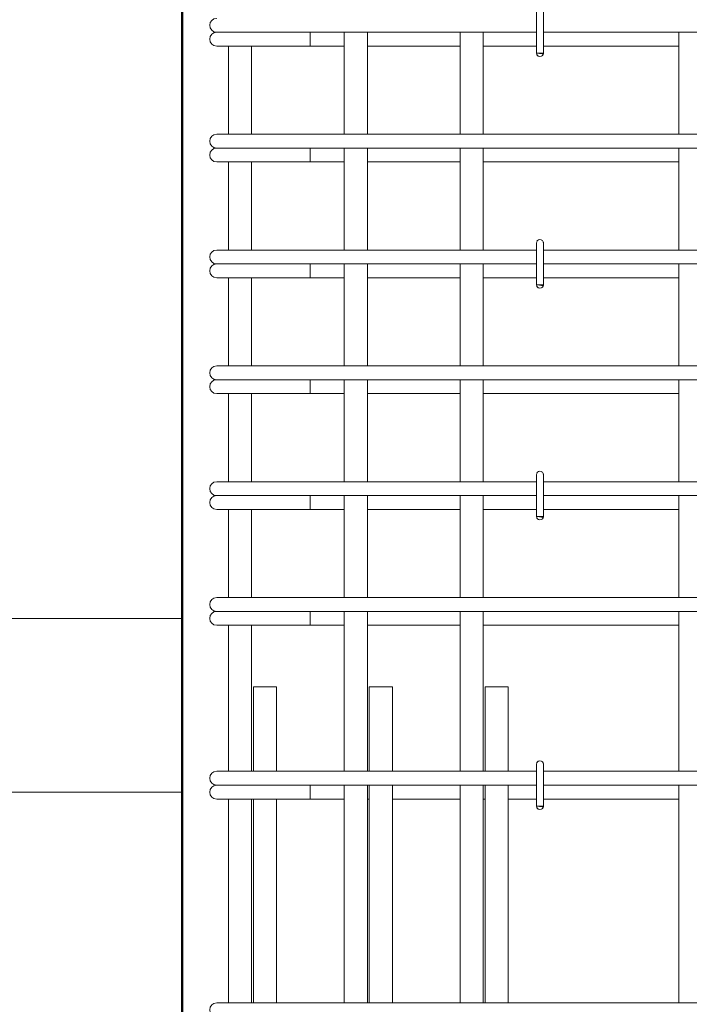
# Model space of a CAD drawing. Header units: millimetres. Extents: x 16591 to 27072, y 2073 to 10123.
# Tile 23 of 34: x 20987 to 21565, y 5917 to 6767. Entities that reach past the tile are written whole.
import ezdxf

# ---------------------------------------------------------------- set-up
doc = ezdxf.new("R2010")
doc.units = ezdxf.units.MM
for name, color, linetype, lineweight in [('A-____-____-DIMS', 211, 'Continuous', 9), ('A-____-____-DIMS-25', 211, 'Continuous', 9), ('S-COLS-____-OTLN', 52, 'Continuous', 20), ('S-RBAR-____-IDEN', 171, 'Continuous', 20), ('S-RBAR-____-OTLN', 171, 'Continuous', 100)]:
    doc.layers.add(name, color=color, linetype=linetype, lineweight=lineweight)
doc.styles.add('GOST Common_I_5', font='GOST_Common Italic.ttf', dxfattribs={"width": 0.8, "height": 62.5})
doc.dimstyles.new('ADSK_Для_арматуры_Основной_2_5_мм_шаг_кол-во_Стрелки_точный', dxfattribs={"dimscale": 304.8, "dimtxt": 0.206224, "dimasz": 0, "dimexe": 0.123031, "dimexo": 0.000403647, "dimgap": 0.032808, "dimtad": 1, "dimdec": 0, "dimlfac": 304.8, "dimdsep": 46, "dimtxsty": 'GOST Common_I_5', "dimblk2": 'NONE', "dimsah": 1, "dimcen": 0.09, "dimdle": 0.123031, "dimazin": 0, "dimtfac": 1, "dimtdec": 4, "dimtix": 1, "dimtmove": 0, "dimatfit": 3, "dimfxl": 1, "dimtvp": 1, "dimtfill": 1, "dimtolj": 1, "dimtzin": 0, "dimarcsym": 2})
doc.dimstyles.new('ADSK_Для_арматуры_Основной_2_5_мм_шаг_кол-во_Стрелки_точный_1', dxfattribs={"dimscale": 304.8, "dimtxt": 0.206224, "dimasz": 0.246063, "dimexe": 0.123031, "dimexo": 0.000403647, "dimgap": 0.032808, "dimtad": 1, "dimdec": 0, "dimlfac": 304.8, "dimdsep": 46, "dimtxsty": 'GOST Common_I_5', "dimsah": 1, "dimcen": 0.09, "dimdle": 0.123031, "dimazin": 0, "dimtfac": 1, "dimtdec": 4, "dimtix": 1, "dimtmove": 0, "dimatfit": 3, "dimfxl": 1, "dimtvp": 1, "dimtfill": 1, "dimtolj": 1, "dimtzin": 0, "dimarcsym": 2})
doc.dimstyles.new('ADSK_Округление_5мм__Узкий__4', dxfattribs={"dimscale": 304.8, "dimtxt": 0.206224, "dimasz": 0.147638, "dimexe": 0.123031, "dimexo": 0.000269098, "dimgap": 0.032808, "dimtad": 1, "dimdec": 0, "dimlfac": 304.8, "dimrnd": 5, "dimdsep": 46, "dimtxsty": 'GOST Common_I_5', "dimblk1": 'OBLIQUE', "dimblk2": 'OBLIQUE', "dimsah": 1, "dimcen": 0.09, "dimdle": 0.123031, "dimazin": 0, "dimtfac": 1, "dimtdec": 4, "dimtix": 1, "dimtmove": 0, "dimatfit": 3, "dimfxl": 1, "dimtvp": 1, "dimtfill": 1, "dimtolj": 1, "dimtzin": 0, "dimlwd": 20, "dimlwe": 20, "dimarcsym": 2})

# ---------------------------------------------------------------- blocks, each defined once
blk = doc.blocks.new('DIMBLOCK28-КЖ1_ПЭ_ВЭ2_Армирование_Пилоны_Пм-2_1_1-1')
at = {"layer": 'A-____-____-DIMS-25', "lineweight": 40}
for points in [[(20854.82, 6850), (20844.95, 6775), (20864.69, 6775)], [(20854.82, 6250), (20864.69, 6325), (20844.95, 6325)]]:
    blk.add_hatch(color=256, dxfattribs=at).paths.add_polyline_path(points)
at = {"layer": 'A-____-____-DIMS-25'}
for p, q in [((20854.82, 6887.5), (20854.82, 6212.5)), ((20854.82, 6850), (20817.32, 6850)), ((20854.82, 6850), (21113.58, 6850)), ((20854.82, 6250), (20817.32, 6250)), ((20854.82, 6250), (21113.58, 6250))]:
    blk.add_line(p, q, dxfattribs=at)
at = {"layer": 'A-____-____-DIMS-25', "lineweight": 40}
for p, q in [((20854.82, 6850), (20844.95, 6775)), ((20864.69, 6775), (20854.82, 6850)), ((20844.95, 6775), (20864.69, 6775)), ((20864.69, 6325), (20844.95, 6325)), ((20844.95, 6325), (20854.82, 6250)), ((20854.82, 6250), (20864.69, 6325))]:
    blk.add_line(p, q, dxfattribs=at)
at = {"layer": 'A-____-____-DIMS-25', "color": 0, "insert": (20763.14, 6396.59), "char_height": 62.5, "width": 368.194, "attachment_point": 1, "rotation": 90, "line_spacing_factor": 1.022761, "style": 'GOST Common_I_5', "bg_fill": 3, "box_fill_scale": 1.25, "bg_fill_color": 256, "bg_fill_true_color": 13158600, "bg_fill_transparency": 0}
blk.add_mtext('100x6=600', dxfattribs=at)
blk = doc.blocks.new('_None')
blk = doc.blocks.new('DIMBLOCK29-КЖ1_ПЭ_ВЭ2_Армирование_Пилоны_Пм-2_1_1-1')
at = {"layer": 'A-____-____-DIMS-25', "lineweight": 40}
for points in [[(20854.82, 6100), (20844.95, 6025), (20864.69, 6025)], [(20854.82, 4900), (20864.69, 4975), (20844.95, 4975)]]:
    blk.add_hatch(color=256, dxfattribs=at).paths.add_polyline_path(points)
at = {"layer": 'A-____-____-DIMS-25'}
for p, q in [((20854.82, 4862.5), (20854.82, 6137.5)), ((20854.82, 6100), (20817.32, 6100)), ((20854.82, 6100), (21113.58, 6100)), ((20854.82, 4900), (20817.32, 4900)), ((20854.82, 4900), (21113.58, 4900))]:
    blk.add_line(p, q, dxfattribs=at)
at = {"layer": 'A-____-____-DIMS-25', "lineweight": 40}
for p, q in [((20854.82, 6100), (20844.95, 6025)), ((20864.69, 6025), (20854.82, 6100)), ((20844.95, 6025), (20864.69, 6025)), ((20864.69, 4975), (20844.95, 4975)), ((20844.95, 4975), (20854.82, 4900)), ((20854.82, 4900), (20864.69, 4975))]:
    blk.add_line(p, q, dxfattribs=at)
at = {"layer": 'A-____-____-DIMS-25', "color": 0, "insert": (20763.14, 5329.01), "char_height": 62.5, "width": 410.3829, "attachment_point": 1, "rotation": 90, "line_spacing_factor": 1.022761, "style": 'GOST Common_I_5', "bg_fill": 3, "box_fill_scale": 1.25, "bg_fill_color": 256, "bg_fill_true_color": 13158600, "bg_fill_transparency": 0}
blk.add_mtext('200x6=1200', dxfattribs=at)
blk = doc.blocks.new('DIMBLOCK33-КЖ1_ПЭ_ВЭ2_Армирование_Пилоны_Пм-2_1_1-1')
at = {"layer": 'A-____-____-DIMS-25', "lineweight": 20}
for p, q in [((20854.82, 6287.5), (20854.82, 6062.5)), ((20854.82, 6250), (20817.32, 6250)), ((20854.82, 6250), (21126.08, 6250)), ((20854.82, 6100), (20817.32, 6100)), ((20854.82, 6100), (21126.08, 6100))]:
    blk.add_line(p, q, dxfattribs=at)
at = {"layer": 'A-____-____-DIMS-25', "lineweight": 40}
for p, q in [((20854.82, 6250), (20832.32, 6272.5)), ((20854.82, 6250), (20877.32, 6227.5)), ((20854.82, 6100), (20832.32, 6122.5)), ((20854.82, 6100), (20877.32, 6077.5))]:
    blk.add_line(p, q, dxfattribs=at)
at = {"layer": 'A-____-____-DIMS-25', "color": 0, "lineweight": 20, "insert": (20763.14, 6127.06), "char_height": 62.5, "width": 115.0606, "attachment_point": 1, "rotation": 90, "line_spacing_factor": 1.022761, "style": 'GOST Common_I_5', "bg_fill": 3, "box_fill_scale": 1.25, "bg_fill_color": 256, "bg_fill_true_color": 13158600, "bg_fill_transparency": 0}
blk.add_mtext('150', dxfattribs=at)
blk = doc.blocks.new('_Oblique')
at = {"color": 0, "linetype": 'ByBlock', "lineweight": -2}
blk.add_line((-0.5, -0.5), (0.5, 0.5), dxfattribs=at)

msp = doc.modelspace()

# ---------------------------------------------------------------- hatches: boundary and pattern name
at = {"layer": 'S-RBAR-____-OTLN', "lineweight": 20}
for points in [[(21438.4774, 6737.302), (21439.0732, 6738), (21433.1754, 6738), (21438.0487, 6737.3584)], [(21438.4774, 6537.302), (21439.0732, 6538), (21433.1754, 6538), (21438.0487, 6537.3584)], [(21438.4774, 6337.302), (21439.0732, 6338), (21433.1754, 6338), (21438.0487, 6337.3584)], [(21438.4774, 6087.302), (21439.0732, 6088), (21433.1754, 6088), (21438.0487, 6087.3584)]]:
    msp.add_hatch(color=256, dxfattribs=at).paths.add_polyline_path(points)
h = msp.add_hatch(color=256, dxfattribs=at)
edge = h.paths.add_edge_path()
edge.add_arc((21436.1754, 6738), 3, 339.0594289, 360)
edge.add_line((21439.1754, 6738), (21436.1754, 6738))
edge.add_line((21436.1754, 6738), (21438.9773, 6736.9278))
h = msp.add_hatch(color=256, dxfattribs=at)
edge = h.paths.add_edge_path()
edge.add_arc((21436.1754, 6538), 3, 339.0594289, 360)
edge.add_line((21439.1754, 6538), (21436.1754, 6538))
edge.add_line((21436.1754, 6538), (21438.9773, 6536.9278))
h = msp.add_hatch(color=256, dxfattribs=at)
edge = h.paths.add_edge_path()
edge.add_arc((21436.1754, 6338), 3, 339.0594289, 360)
edge.add_line((21439.1754, 6338), (21436.1754, 6338))
edge.add_line((21436.1754, 6338), (21438.9773, 6336.9278))
h = msp.add_hatch(color=256, dxfattribs=at)
edge = h.paths.add_edge_path()
edge.add_arc((21436.1754, 6088), 3, 339.0594289, 360)
edge.add_line((21439.1754, 6088), (21436.1754, 6088))
edge.add_line((21436.1754, 6088), (21438.9773, 6086.9278))

# ---------------------------------------------------------------- linework, layer by layer
at = {"layer": 'S-COLS-____-OTLN', "lineweight": 50}
msp.add_line((21127.1752, 6900), (21127.1752, 4100.0496), dxfattribs=at)
at = {"layer": 'S-RBAR-____-OTLN', "lineweight": 20}
for p, q in [((21433.1754, 6774), (21433.1754, 6738)), ((21439.1754, 6774), (21439.1754, 6738)), ((21157.084, 6756), (21158.3107, 6756)), ((21158.6342, 6756), (21159.5335, 6756)), ((21159.5299, 6756), (21162.5661, 6756)), ((21162.5552, 6756), (21164.9467, 6756)), ((21164.9496, 6756), (21169.0362, 6756)), ((21169.0182, 6756), (21172.2607, 6756)), ((21172.243, 6756), (21177.4078, 6756)), ((21177.3859, 6756), (21181.2761, 6756)), ((21181.2531, 6756), (21187.0645, 6756)), ((21187.0431, 6756), (21191.1692, 6756)), ((21191.1451, 6756), (21193.084, 6756)), ((21433.1754, 6756), (21193.084, 6756)), ((21237.7569, 6756), (21237.7569, 6744)), ((21267.1754, 6756), (21267.1754, 6668)), ((21287.1754, 6756), (21287.1754, 6668)), ((21367.1754, 6756), (21367.1754, 6668)), ((21387.1754, 6756), (21387.1754, 6668)), ((21733.1754, 6756), (21439.1754, 6756)), ((21556.1754, 6668), (21556.1754, 6756)), ((21157.084, 6744), (21218.5398, 6744)), ((21167.1754, 6744), (21167.1754, 6668)), ((21187.1754, 6744), (21187.1754, 6668)), ((21237.7569, 6744), (21218.5398, 6744)), ((21237.7569, 6744), (21267.1754, 6744)), ((21287.1754, 6744), (21367.1754, 6744)), ((21387.1754, 6744), (21433.1754, 6744)), ((21439.1754, 6744), (21556.1754, 6744)), ((21439.0732, 6738), (21433.1754, 6738)), ((21433.1754, 6738), (21438.0487, 6737.3584)), ((21439.1754, 6738), (21436.1754, 6738)), ((21436.1754, 6738), (21438.9773, 6736.9278)), ((21438.0487, 6737.3584), (21438.4774, 6737.302)), ((21438.4774, 6737.302), (21439.0732, 6738)), ((21157.084, 6668), (21167.6282, 6668)), ((21167.6282, 6668), (21193.084, 6668)), ((21583.1754, 6668), (21193.084, 6668)), ((21157.084, 6656), (21158.3107, 6656)), ((21158.6342, 6656), (21159.5335, 6656)), ((21159.5299, 6656), (21162.5661, 6656)), ((21162.5552, 6656), (21164.9467, 6656)), ((21164.9496, 6656), (21169.0362, 6656)), ((21169.0182, 6656), (21172.2607, 6656)), ((21172.243, 6656), (21177.4078, 6656)), ((21177.3859, 6656), (21181.2761, 6656)), ((21181.2531, 6656), (21187.0645, 6656)), ((21187.0431, 6656), (21191.1692, 6656)), ((21191.1451, 6656), (21193.084, 6656)), ((21583.1754, 6656), (21193.084, 6656)), ((21237.7569, 6656), (21237.7569, 6644)), ((21267.1754, 6656), (21267.1754, 6568)), ((21287.1754, 6656), (21287.1754, 6568)), ((21367.1754, 6656), (21367.1754, 6568)), ((21387.1754, 6656), (21387.1754, 6568)), ((21556.1754, 6568), (21556.1754, 6656)), ((21157.084, 6644), (21218.5398, 6644)), ((21167.1754, 6644), (21167.1754, 6568)), ((21187.1754, 6644), (21187.1754, 6568)), ((21237.7569, 6644), (21218.5398, 6644)), ((21237.7569, 6644), (21267.1754, 6644)), ((21287.1754, 6644), (21367.1754, 6644)), ((21387.1754, 6644), (21556.1754, 6644)), ((21433.1754, 6574), (21433.1754, 6538)), ((21439.1754, 6574), (21439.1754, 6538)), ((21157.084, 6568), (21167.6282, 6568)), ((21167.6282, 6568), (21193.084, 6568)), ((21433.1754, 6568), (21193.084, 6568)), ((21733.1754, 6568), (21439.1754, 6568)), ((21157.084, 6556), (21158.3107, 6556)), ((21158.6342, 6556), (21159.5335, 6556)), ((21159.5299, 6556), (21162.5661, 6556)), ((21162.5552, 6556), (21164.9467, 6556)), ((21164.9496, 6556), (21169.0362, 6556)), ((21169.0182, 6556), (21172.2607, 6556)), ((21172.243, 6556), (21177.4078, 6556)), ((21177.3859, 6556), (21181.2761, 6556)), ((21181.2531, 6556), (21187.0645, 6556)), ((21187.0431, 6556), (21191.1692, 6556)), ((21191.1451, 6556), (21193.084, 6556)), ((21433.1754, 6556), (21193.084, 6556)), ((21237.7569, 6556), (21237.7569, 6544)), ((21267.1754, 6556), (21267.1754, 6468)), ((21287.1754, 6556), (21287.1754, 6468)), ((21367.1754, 6556), (21367.1754, 6468)), ((21387.1754, 6556), (21387.1754, 6468)), ((21733.1754, 6556), (21439.1754, 6556)), ((21556.1754, 6468), (21556.1754, 6556)), ((21157.084, 6544), (21218.5398, 6544)), ((21167.1754, 6544), (21167.1754, 6468)), ((21187.1754, 6544), (21187.1754, 6468)), ((21237.7569, 6544), (21218.5398, 6544)), ((21237.7569, 6544), (21267.1754, 6544)), ((21287.1754, 6544), (21367.1754, 6544)), ((21387.1754, 6544), (21433.1754, 6544)), ((21439.0732, 6538), (21433.1754, 6538)), ((21433.1754, 6538), (21438.0487, 6537.3584)), ((21439.1754, 6538), (21436.1754, 6538)), ((21436.1754, 6538), (21438.9773, 6536.9278)), ((21438.0487, 6537.3584), (21438.4774, 6537.302)), ((21438.4774, 6537.302), (21439.0732, 6538)), ((21439.1754, 6544), (21556.1754, 6544)), ((21157.084, 6468), (21167.6282, 6468)), ((21167.6282, 6468), (21193.084, 6468)), ((21583.1754, 6468), (21193.084, 6468)), ((21157.084, 6456), (21158.3107, 6456)), ((21158.6342, 6456), (21159.5335, 6456)), ((21159.5299, 6456), (21162.5661, 6456)), ((21162.5552, 6456), (21164.9467, 6456)), ((21164.9496, 6456), (21169.0362, 6456)), ((21169.0182, 6456), (21172.2607, 6456)), ((21172.243, 6456), (21177.4078, 6456)), ((21177.3859, 6456), (21181.2761, 6456)), ((21181.2531, 6456), (21187.0645, 6456)), ((21187.0431, 6456), (21191.1692, 6456)), ((21191.1451, 6456), (21193.084, 6456)), ((21583.1754, 6456), (21193.084, 6456)), ((21237.7569, 6456), (21237.7569, 6444)), ((21267.1754, 6456), (21267.1754, 6368)), ((21287.1754, 6456), (21287.1754, 6368)), ((21367.1754, 6456), (21367.1754, 6368)), ((21387.1754, 6456), (21387.1754, 6368)), ((21556.1754, 6368), (21556.1754, 6456)), ((21157.084, 6444), (21218.5398, 6444)), ((21167.1754, 6444), (21167.1754, 6368)), ((21187.1754, 6444), (21187.1754, 6368)), ((21237.7569, 6444), (21218.5398, 6444)), ((21237.7569, 6444), (21267.1754, 6444)), ((21287.1754, 6444), (21367.1754, 6444)), ((21387.1754, 6444), (21556.1754, 6444)), ((21157.084, 6368), (21167.6282, 6368)), ((21167.6282, 6368), (21193.084, 6368)), ((21433.1754, 6368), (21193.084, 6368)), ((21433.1754, 6374), (21433.1754, 6338)), ((21439.1754, 6374), (21439.1754, 6338)), ((21733.1754, 6368), (21439.1754, 6368)), ((21157.084, 6356), (21158.3107, 6356)), ((21158.6342, 6356), (21159.5335, 6356)), ((21159.5299, 6356), (21162.5661, 6356)), ((21162.5552, 6356), (21164.9467, 6356)), ((21164.9496, 6356), (21169.0362, 6356)), ((21169.0182, 6356), (21172.2607, 6356)), ((21172.243, 6356), (21177.4078, 6356)), ((21177.3859, 6356), (21181.2761, 6356)), ((21181.2531, 6356), (21187.0645, 6356)), ((21187.0431, 6356), (21191.1692, 6356)), ((21191.1451, 6356), (21193.084, 6356)), ((21433.1754, 6356), (21193.084, 6356)), ((21237.7569, 6356), (21237.7569, 6344)), ((21267.1754, 6356), (21267.1754, 6268)), ((21287.1754, 6356), (21287.1754, 6268)), ((21367.1754, 6356), (21367.1754, 6268)), ((21387.1754, 6356), (21387.1754, 6268)), ((21733.1754, 6356), (21439.1754, 6356)), ((21556.1754, 6268), (21556.1754, 6356)), ((21157.084, 6344), (21218.5398, 6344)), ((21167.1754, 6344), (21167.1754, 6268)), ((21187.1754, 6344), (21187.1754, 6268)), ((21237.7569, 6344), (21218.5398, 6344)), ((21237.7569, 6344), (21267.1754, 6344)), ((21287.1754, 6344), (21367.1754, 6344)), ((21387.1754, 6344), (21433.1754, 6344)), ((21439.1754, 6344), (21556.1754, 6344)), ((21439.0732, 6338), (21433.1754, 6338)), ((21433.1754, 6338), (21438.0487, 6337.3584)), ((21439.1754, 6338), (21436.1754, 6338)), ((21436.1754, 6338), (21438.9773, 6336.9278)), ((21438.0487, 6337.3584), (21438.4774, 6337.302)), ((21438.4774, 6337.302), (21439.0732, 6338)), ((21157.084, 6268), (21167.6282, 6268)), ((21167.6282, 6268), (21193.084, 6268)), ((21583.1754, 6268), (21193.084, 6268)), ((21157.084, 6256), (21158.3107, 6256)), ((21158.6342, 6256), (21159.5335, 6256)), ((21159.5299, 6256), (21162.5661, 6256)), ((21162.5552, 6256), (21164.9467, 6256)), ((21164.9496, 6256), (21169.0362, 6256)), ((21169.0182, 6256), (21172.2607, 6256)), ((21172.243, 6256), (21177.4078, 6256)), ((21177.3859, 6256), (21181.2761, 6256)), ((21181.2531, 6256), (21187.0645, 6256)), ((21187.0431, 6256), (21191.1692, 6256)), ((21191.1451, 6256), (21193.084, 6256)), ((21583.1754, 6256), (21193.084, 6256)), ((21237.7569, 6256), (21237.7569, 6244)), ((21267.1754, 6256), (21267.1754, 6118)), ((21287.1754, 6256), (21287.1754, 6118)), ((21367.1754, 6256), (21367.1754, 6118)), ((21387.1754, 6256), (21387.1754, 6118)), ((21556.1754, 6118), (21556.1754, 6256)), ((21157.084, 6244), (21218.5398, 6244)), ((21167.1754, 6244), (21167.1754, 6118)), ((21187.1754, 6244), (21187.1754, 6118)), ((21237.7569, 6244), (21218.5398, 6244)), ((21237.7569, 6244), (21267.1754, 6244)), ((21287.1754, 6244), (21367.1754, 6244)), ((21387.1754, 6244), (21556.1754, 6244)), ((21433.1754, 6124), (21433.1754, 6088)), ((21439.1754, 6124), (21439.1754, 6088)), ((21157.084, 6118), (21167.6282, 6118)), ((21167.6282, 6118), (21193.084, 6118)), ((21433.1754, 6118), (21193.084, 6118)), ((21733.1754, 6118), (21439.1754, 6118)), ((21157.084, 6106), (21158.3107, 6106)), ((21158.6342, 6106), (21159.5335, 6106)), ((21159.5299, 6106), (21162.5661, 6106)), ((21162.5552, 6106), (21164.9467, 6106)), ((21164.9496, 6106), (21169.0362, 6106)), ((21169.0182, 6106), (21172.2607, 6106)), ((21172.243, 6106), (21177.4078, 6106)), ((21177.3859, 6106), (21181.2761, 6106)), ((21181.2531, 6106), (21187.0645, 6106)), ((21187.0431, 6106), (21191.1692, 6106)), ((21191.1451, 6106), (21193.084, 6106)), ((21433.1754, 6106), (21193.084, 6106)), ((21237.7569, 6106), (21237.7569, 6094)), ((21267.1754, 6106), (21267.1754, 5918)), ((21287.1754, 6106), (21287.1754, 5918)), ((21367.1754, 6106), (21367.1754, 5918)), ((21387.1754, 6106), (21387.1754, 5918)), ((21733.1754, 6106), (21439.1754, 6106)), ((21556.1754, 5918), (21556.1754, 6106)), ((21157.084, 6094), (21218.5398, 6094)), ((21167.1754, 6094), (21167.1754, 5918)), ((21187.1754, 6094), (21187.1754, 5918)), ((21237.7569, 6094), (21218.5398, 6094)), ((21237.7569, 6094), (21267.1754, 6094)), ((21287.1754, 6094), (21288.7834, 6094)), ((21308.7834, 6094), (21367.1754, 6094)), ((21387.1754, 6094), (21388.7834, 6094)), ((21408.7834, 6094), (21433.1754, 6094)), ((21439.0732, 6088), (21433.1754, 6088)), ((21433.1754, 6088), (21438.0487, 6087.3584)), ((21439.1754, 6088), (21436.1754, 6088)), ((21436.1754, 6088), (21438.9773, 6086.9278)), ((21438.0487, 6087.3584), (21438.4774, 6087.302)), ((21438.4774, 6087.302), (21439.0732, 6088)), ((21439.1754, 6094), (21556.1754, 6094)), ((21157.084, 5918), (21167.6282, 5918)), ((21167.6282, 5918), (21193.084, 5918)), ((21583.1754, 5918), (21193.084, 5918))]:
    msp.add_line(p, q, dxfattribs=at)
at = {"layer": 'S-RBAR-____-OTLN', "color": 8, "lineweight": 9}
for p, q in [((21188.7834, 6190.9137), (21188.7834, 6118)), ((21188.7834, 6190.9137), (21208.7834, 6190.9137)), ((21208.7834, 6190.9137), (21208.7834, 6118)), ((21288.7834, 6190.9137), (21288.7834, 6118)), ((21288.7834, 6190.9137), (21308.7834, 6190.9137)), ((21308.7834, 6190.9137), (21308.7834, 6118)), ((21388.7834, 6190.9137), (21388.7834, 6118)), ((21388.7834, 6190.9137), (21408.7834, 6190.9137)), ((21408.7834, 6190.9137), (21408.7834, 6118)), ((21288.7834, 6106), (21288.7834, 5918)), ((21308.7834, 6106), (21308.7834, 5918)), ((21388.7834, 6106), (21388.7834, 5918)), ((21408.7834, 6106), (21408.7834, 5918)), ((21188.7834, 6094), (21188.7834, 5918)), ((21208.7834, 6094), (21208.7834, 5918))]:
    msp.add_line(p, q, dxfattribs=at)
at = {"layer": 'S-RBAR-____-OTLN', "lineweight": 20}
for centre, radius, start, end in [((21157.084, 6762), 6, 90, 270), ((21157.084, 6750), 6, 90, 270), ((21157.084, 6750), 6, 90, 105), ((21436.1754, 6738), 3, 180, 0), ((21436.1754, 6738), 3, 210, 240), ((21436.1754, 6738), 3, 300, 330), ((21436.1754, 6738), 3, 339.0594289, 0), ((21436.1754, 6738), 3, 345, 0), ((21157.084, 6662), 6, 90, 270), ((21157.084, 6650), 6, 90, 270), ((21157.084, 6650), 6, 90, 105), ((21436.1754, 6574), 3, 0, 180), ((21436.1754, 6574), 3, 120, 150), ((21436.1754, 6574), 3, 30, 60), ((21436.1754, 6574), 3, 0, 15), ((21157.084, 6562), 6, 90, 270), ((21157.084, 6550), 6, 90, 270), ((21157.084, 6550), 6, 90, 105), ((21436.1754, 6538), 3, 180, 0), ((21436.1754, 6538), 3, 339.0594289, 0), ((21436.1754, 6538), 3, 345, 0), ((21436.1754, 6538), 3, 210, 240), ((21436.1754, 6538), 3, 300, 330), ((21157.084, 6462), 6, 90, 270), ((21157.084, 6450), 6, 90, 270), ((21157.084, 6450), 6, 90, 105), ((21436.1754, 6374), 3, 0, 180), ((21436.1754, 6374), 3, 120, 150), ((21436.1754, 6374), 3, 30, 60), ((21157.084, 6362), 6, 90, 270), ((21436.1754, 6374), 3, 0, 15), ((21157.084, 6350), 6, 90, 270), ((21157.084, 6350), 6, 90, 105), ((21436.1754, 6338), 3, 180, 0), ((21436.1754, 6338), 3, 210, 234.2560393), ((21436.1754, 6338), 3, 309.0118849, 330), ((21436.1754, 6338), 3, 339.0594289, 0), ((21436.1754, 6338), 3, 345, 0), ((21157.084, 6262), 6, 90, 270), ((21157.084, 6250), 6, 90, 270), ((21157.084, 6250), 6, 90, 105), ((21436.1754, 6124), 3, 0, 180), ((21436.1754, 6124), 3, 120, 150), ((21436.1754, 6124), 3, 30, 60), ((21436.1754, 6124), 3, 0, 15), ((21157.084, 6112), 6, 90, 270), ((21157.084, 6100), 6, 90, 270), ((21157.084, 6100), 6, 90, 105), ((21436.1754, 6088), 3, 180, 0), ((21436.1754, 6088), 3, 210, 240), ((21436.1754, 6088), 3, 300, 330), ((21436.1754, 6088), 3, 339.0594289, 0), ((21436.1754, 6088), 3, 345, 0), ((21157.084, 5912), 6, 90, 270)]:
    msp.add_arc(centre, radius, start, end, dxfattribs=at)

# ---------------------------------------------------------------- next in the draw order: dimensions: what is measured, and where the dimension line sits
at = {"layer": 'A-____-____-DIMS'}
for base, p1, p2, text, dimstyle, override, picture, middle in [((20854.8204, 6250), (21151.084, 6850), (21151.084, 6250), '100x6=600', 'ADSK_Для_арматуры_Основной_2_5_мм_шаг_кол-во_Стрелки_точный', {"dimpost": '<>', "dimblk1": 'None', "dimblk2": 'None', "dimsah": 1, "dimfxl": 600}, 'DIMBLOCK28-КЖ1_ПЭ_ВЭ2_Армирование_Пилоны_Пм-2_1_1-1', (20813.5704, 6550)), ((20854.8204, 6100), (21151.084, 4900), (21151.084, 6100), '200x6=1200', 'ADSK_Для_арматуры_Основной_2_5_мм_шаг_кол-во_Стрелки_точный_1', {"dimpost": '<>', "dimblk1": 'None', "dimblk2": 'None', "dimsah": 1, "dimfxl": 1200}, 'DIMBLOCK29-КЖ1_ПЭ_ВЭ2_Армирование_Пилоны_Пм-2_1_1-1', (20813.5704, 5500))]:
    dim = msp.add_linear_dim(base=base, p1=p1, p2=p2, angle=90, text=text, dimstyle=dimstyle, override=override, dxfattribs=at)
    dim.commit()
    dim.dimension.update_dxf_attribs({"geometry": picture, "text_midpoint": middle})

# ---------------------------------------------------------------- next in the draw order: texts
at = {"layer": 'S-RBAR-____-IDEN', "lineweight": 9, "insert": (20885.9916, 6421.8302), "char_height": 62.5, "width": 213.248875, "attachment_point": 1, "rotation": 90, "style": 'GOST Common_I_5', "bg_fill": 3, "box_fill_scale": 1.25, "bg_fill_color": 256, "bg_fill_true_color": 13158600, "bg_fill_transparency": 0}
msp.add_mtext('1 Ø12 ', dxfattribs=at)

# ---------------------------------------------------------------- next in the draw order: dimensions: what is measured, and where the dimension line sits
at = {"layer": 'A-____-____-DIMS', "lineweight": 20}
dim = msp.add_linear_dim(base=(20854.8204, 6100), p1=(21151.084, 6250), p2=(21151.084, 6100), angle=90, dimstyle='ADSK_Округление_5мм__Узкий__4', override={"dimpost": '<>', "dimfxl": 150}, dxfattribs=at)
dim.commit()
dim.dimension.update_dxf_attribs({"geometry": 'DIMBLOCK33-КЖ1_ПЭ_ВЭ2_Армирование_Пилоны_Пм-2_1_1-1', "text_midpoint": (20813.168, 6175)})

doc.saveas('drawing.dxf')
